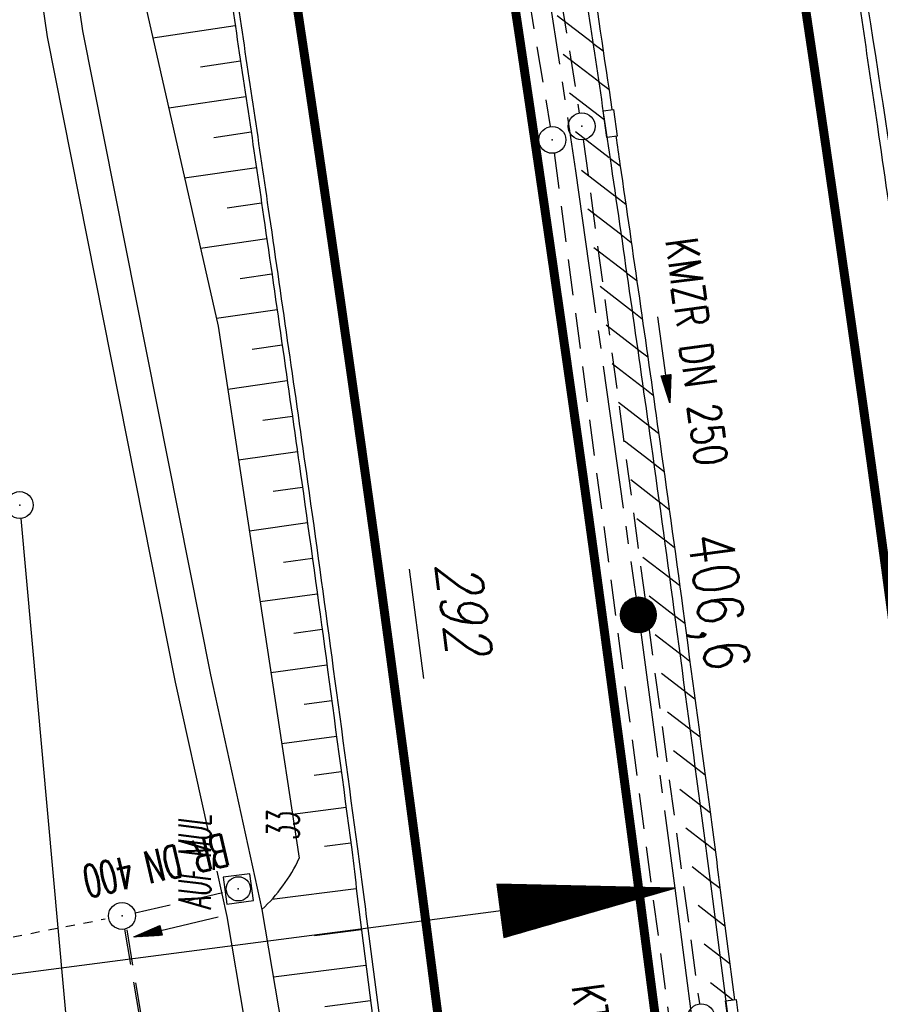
# Model space of a CAD drawing. Extents: x 445979 to 446615, y 447871 to 449065.
# Tile 23 of 47: x 446237 to 446285, y 448565 to 448620. Entities that reach past the tile are written whole.
import ezdxf
from ezdxf.enums import TextEntityAlignment as Align

# ---------------------------------------------------------------- set-up
doc = ezdxf.new("R2010")
doc.units = 0
doc.header["$LTSCALE"] = 2
doc.header["$MEASUREMENT"] = 0
for name, pattern in [('ACHSE', [5.5, 4, -0.5, 0.5, -0.5]), ('AUSGEZOGEN', [0]), ('GESTRICH-X2', [1.5, 1, -0.5]), ('STRICHLINIEX2', [0.5, 0.25, -0.25])]:
    doc.linetypes.add(name, pattern=pattern)
doc.layers.get('0').update_dxf_attribs({"linetype": 'AUSGEZOGEN'})
for name, color, linetype in [('199-FLSTNR-BAB', 7, 'AUSGEZOGEN'), ('199-GRENZL-BAB', 7, 'AUSGEZOGEN'), ('199-GRENZP-BAB', 7, 'AUSGEZOGEN'), ('ACHSELEMENT', 1, 'AUSGEZOGEN'), ('ACHSETOP', 250, 'ACHSE'), ('ANMERKUNG', 7, 'CONTINUOUS'), ('BOESCHG', 250, 'AUSGEZOGEN'), ('DB-Durchlässe', 15, 'CONTINUOUS'), ('DURCHL', 200, 'GESTRICH-X2'), ('FBRTOP', 250, 'AUSGEZOGEN'), ('HEKT_B', 250, 'CONTINUOUS'), ('KANAL', 7, 'GESTRICH-X2'), ('MULDE', 250, 'AUSGEZOGEN'), ('PFEIL', 7, 'CONTINUOUS'), ('SCHLITZRINNE', 200, 'AUSGEZOGEN'), ('SCHSYMBOL', 200, 'AUSGEZOGEN'), ('TEXTO', 4, 'CONTINUOUS')]:
    doc.layers.add(name, color=color, linetype=linetype)
doc.styles.add('ROMANS', font='romans.shx', dxfattribs={"width": 0.8})

# ---------------------------------------------------------------- blocks, each defined once
blk = doc.blocks.new('*X15')
at = {"color": 0}
for p, q in [((212.234, 257.394), (213.242, 258.402)), ((212.236, 257.466), (213.169, 258.4)), ((212.237, 257.326), (213.31, 258.399)), ((212.244, 257.262), (213.373, 258.392)), ((212.244, 257.545), (213.09, 258.391)), ((212.254, 257.202), (213.434, 258.381)), ((212.261, 257.633), (213.003, 258.375)), ((212.268, 257.145), (213.491, 258.368)), ((212.284, 257.09), (213.545, 258.351)), ((212.29, 257.732), (212.903, 258.346)), ((212.303, 257.038), (213.597, 258.333)), ((212.324, 256.988), (213.647, 258.312)), ((212.343, 257.856), (212.779, 258.293)), ((212.347, 256.941), (213.694, 258.288)), ((212.372, 256.895), (213.74, 258.263)), ((212.399, 256.852), (213.783, 258.236)), ((212.428, 256.81), (213.825, 258.207)), ((212.459, 256.77), (213.865, 258.176)), ((212.492, 256.732), (213.903, 258.143)), ((212.526, 256.696), (213.939, 258.109)), ((212.563, 256.662), (213.974, 258.073)), ((212.601, 256.629), (214.006, 258.035)), ((212.64, 256.598), (214.037, 257.995)), ((212.682, 256.569), (214.066, 257.953)), ((212.726, 256.542), (214.093, 257.91)), ((212.771, 256.517), (214.119, 257.864)), ((212.819, 256.493), (214.142, 257.817)), ((212.868, 256.472), (214.163, 257.767)), ((212.92, 256.454), (214.182, 257.715)), ((212.975, 256.437), (214.198, 257.661)), ((213.032, 256.424), (214.211, 257.603)), ((213.092, 256.414), (214.222, 257.543)), ((213.156, 256.407), (214.229, 257.479)), ((213.224, 256.404), (214.232, 257.412)), ((213.296, 256.406), (214.23, 257.339)), ((213.375, 256.414), (214.222, 257.26)), ((213.463, 256.43), (214.205, 257.173)), ((213.563, 256.46), (214.176, 257.073)), ((213.686, 256.512), (214.123, 256.949))]:
    blk.add_line(p, q, dxfattribs=at)
blk = doc.blocks.new('SRMAST2')
at = {"color": 0}
blk.add_circle((0, 0), 0.999, dxfattribs=at)
blk.add_point((0, 0), dxfattribs=at)
blk.add_blockref('*X15', (-213.233, -257.403))
blk = doc.blocks.new('*X37')
at = {"color": 0}
for p, q in [((770.509, 144.679), (770.687, 144.857)), ((770.522, 144.762), (770.678, 144.918)), ((770.535, 144.846), (770.669, 144.979)), ((770.548, 144.929), (770.659, 145.041)), ((770.561, 145.013), (770.65, 145.102)), ((770.573, 145.096), (770.64, 145.163)), ((770.586, 145.18), (770.631, 145.225)), ((770.599, 145.263), (770.622, 145.286)), ((770.394, 143.927), (770.772, 144.305)), ((770.407, 144.011), (770.762, 144.366)), ((770.42, 144.094), (770.753, 144.427)), ((770.433, 144.178), (770.744, 144.489)), ((770.446, 144.261), (770.734, 144.55)), ((770.458, 144.345), (770.725, 144.611)), ((770.471, 144.428), (770.716, 144.673)), ((770.484, 144.512), (770.706, 144.734)), ((770.497, 144.595), (770.697, 144.795)), ((770.279, 143.176), (770.856, 143.753)), ((770.292, 143.259), (770.847, 143.814)), ((770.305, 143.343), (770.838, 143.875)), ((770.318, 143.426), (770.828, 143.937)), ((770.331, 143.51), (770.819, 143.998)), ((770.343, 143.593), (770.809, 144.059)), ((770.356, 143.677), (770.8, 144.121)), ((770.369, 143.76), (770.791, 144.182)), ((770.382, 143.844), (770.781, 144.243)), ((770.177, 142.508), (770.931, 143.262)), ((770.19, 142.592), (770.922, 143.324)), ((770.203, 142.675), (770.913, 143.385)), ((770.215, 142.758), (770.903, 143.446)), ((770.228, 142.842), (770.894, 143.508)), ((770.241, 142.925), (770.884, 143.569)), ((770.254, 143.009), (770.875, 143.63)), ((770.267, 143.092), (770.866, 143.692)), ((770.062, 141.757), (771.016, 142.71)), ((770.075, 141.84), (771.006, 142.772)), ((770.088, 141.924), (770.997, 142.833)), ((770.1, 142.007), (770.988, 142.894)), ((770.113, 142.091), (770.978, 142.956)), ((770.126, 142.174), (770.969, 143.017)), ((770.139, 142.258), (770.96, 143.078)), ((770.152, 142.341), (770.95, 143.14)), ((770.164, 142.425), (770.941, 143.201)), ((769.947, 141.005), (771.1, 142.158)), ((769.96, 141.089), (771.091, 142.22)), ((769.973, 141.172), (771.082, 142.281)), ((769.985, 141.256), (771.072, 142.342)), ((769.998, 141.339), (771.063, 142.404)), ((770.011, 141.423), (771.053, 142.465)), ((770.024, 141.506), (771.044, 142.526)), ((770.037, 141.59), (771.035, 142.588)), ((770.049, 141.673), (771.025, 142.649)), ((769.832, 140.254), (771.185, 141.607)), ((769.845, 140.337), (771.175, 141.668)), ((769.858, 140.421), (771.166, 141.729)), ((769.87, 140.504), (771.157, 141.79)), ((769.883, 140.588), (771.147, 141.852)), ((769.896, 140.671), (771.138, 141.913)), ((769.909, 140.755), (771.129, 141.974)), ((769.922, 140.838), (771.119, 142.036)), ((769.934, 140.922), (771.11, 142.097)), ((769.717, 139.502), (771.269, 141.055)), ((769.73, 139.586), (771.26, 141.116)), ((769.743, 139.669), (771.251, 141.177)), ((769.755, 139.753), (771.241, 141.239)), ((769.768, 139.836), (771.232, 141.3)), ((769.781, 139.92), (771.222, 141.361)), ((769.794, 140.003), (771.213, 141.423)), ((769.807, 140.087), (771.204, 141.484)), ((769.819, 140.17), (771.194, 141.545)), ((769.602, 138.751), (771.354, 140.503)), ((769.615, 138.834), (771.344, 140.564)), ((769.628, 138.918), (771.335, 140.625)), ((769.64, 139.001), (771.326, 140.687)), ((769.653, 139.085), (771.316, 140.748)), ((769.666, 139.168), (771.307, 140.809)), ((769.679, 139.252), (771.297, 140.871)), ((769.692, 139.335), (771.288, 140.932)), ((769.704, 139.419), (771.279, 140.993)), ((769.487, 138), (771.438, 139.951)), ((769.5, 138.083), (771.429, 140.012)), ((769.513, 138.167), (771.419, 140.073)), ((769.525, 138.25), (771.41, 140.135)), ((769.538, 138.334), (771.401, 140.196)), ((769.551, 138.417), (771.391, 140.257)), ((769.564, 138.501), (771.382, 140.319)), ((769.577, 138.584), (771.373, 140.38)), ((769.589, 138.667), (771.363, 140.441)), ((769.372, 137.248), (771.523, 139.399)), ((769.385, 137.332), (771.513, 139.46)), ((769.398, 137.415), (771.504, 139.521)), ((769.41, 137.499), (771.495, 139.583)), ((769.423, 137.582), (771.485, 139.644)), ((769.436, 137.666), (771.476, 139.705)), ((769.449, 137.749), (771.466, 139.767)), ((769.462, 137.833), (771.457, 139.828)), ((769.474, 137.916), (771.448, 139.889)), ((769.257, 136.497), (771.607, 138.847)), ((769.27, 136.58), (771.598, 138.908)), ((769.283, 136.664), (771.588, 138.97)), ((769.295, 136.747), (771.579, 139.031)), ((769.308, 136.831), (771.57, 139.092)), ((769.321, 136.914), (771.56, 139.154)), ((769.334, 136.998), (771.551, 139.215)), ((769.347, 137.081), (771.542, 139.276)), ((769.359, 137.165), (771.532, 139.338)), ((769.142, 135.745), (771.692, 138.295)), ((769.155, 135.829), (771.682, 138.356)), ((769.168, 135.912), (771.673, 138.418)), ((769.18, 135.996), (771.664, 138.479)), ((769.193, 136.079), (771.654, 138.54)), ((769.206, 136.163), (771.645, 138.602)), ((769.219, 136.246), (771.635, 138.663)), ((769.232, 136.33), (771.626, 138.724)), ((769.244, 136.413), (771.617, 138.786)), ((769.116, 135.578), (771.71, 138.172)), ((769.129, 135.662), (771.701, 138.234)), ((769.158, 135.549), (771.72, 138.111)), ((769.229, 135.549), (771.729, 138.05)), ((769.299, 135.549), (771.739, 137.988)), ((769.37, 135.549), (771.748, 137.927)), ((769.441, 135.549), (771.757, 137.866)), ((769.511, 135.549), (771.767, 137.804)), ((769.582, 135.549), (771.776, 137.743)), ((769.653, 135.549), (771.786, 137.682)), ((769.724, 135.549), (771.795, 137.62)), ((769.794, 135.549), (771.804, 137.559)), ((769.865, 135.549), (771.814, 137.498)), ((769.936, 135.549), (771.823, 137.436)), ((770.006, 135.549), (771.832, 137.375)), ((770.077, 135.549), (771.842, 137.314)), ((770.148, 135.549), (771.851, 137.252)), ((770.218, 135.549), (771.861, 137.191)), ((770.289, 135.549), (771.87, 137.13)), ((770.36, 135.549), (771.879, 137.069)), ((770.431, 135.549), (771.889, 137.007)), ((770.501, 135.549), (771.898, 136.946)), ((770.572, 135.549), (771.908, 136.885)), ((770.643, 135.549), (771.917, 136.823)), ((770.713, 135.549), (771.926, 136.762)), ((770.784, 135.549), (771.936, 136.701)), ((770.855, 135.549), (771.945, 136.639)), ((770.926, 135.549), (771.955, 136.578)), ((770.996, 135.549), (771.964, 136.517)), ((771.067, 135.549), (771.973, 136.455)), ((771.138, 135.549), (771.983, 136.394)), ((771.208, 135.549), (771.992, 136.333)), ((771.279, 135.549), (772.001, 136.271)), ((771.35, 135.549), (772.011, 136.21)), ((771.421, 135.549), (772.02, 136.149)), ((771.491, 135.549), (772.03, 136.087)), ((771.562, 135.549), (772.039, 136.026)), ((771.633, 135.549), (772.048, 135.965)), ((771.703, 135.549), (772.058, 135.903)), ((771.774, 135.549), (772.067, 135.842)), ((771.845, 135.549), (772.077, 135.781)), ((771.916, 135.549), (772.086, 135.719)), ((771.986, 135.549), (772.095, 135.658)), ((772.057, 135.549), (772.105, 135.597))]:
    blk.add_line(p, q, dxfattribs=at)
blk = doc.blocks.new('ELPFEIL')
for p, q in [((0, 0), (-1.5, -9.8)), ((0, 0), (0, -70)), ((1.5, -9.8), (0, 0)), ((-1.5, -9.8), (1.5, -9.8))]:
    blk.add_line(p, q)
blk.add_blockref('*X37', (-770.612, -145.349))
blk = doc.blocks.new('20')
blk.add_lwpolyline([(-0.754, -0.751), (0.754, -0.751), (0.754, 0.75), (-0.754, 0.75)], close=True)
blk.add_circle((0, 0), 0.676)
blk.add_point((0, 0))
blk = doc.blocks.new('GST')
at = {"color": 0}
blk.add_circle((0, 0), 0.75, dxfattribs=at)
blk.add_point((0, 0), dxfattribs=at)
blk = doc.blocks.new('10')
blk.add_blockref('GST', (0, 0))
blk = doc.blocks.new('PFEIL2')
at = {"color": 0}
for p, q in [((0.88, 0.002), (-2.401, -0.012)), ((0.881, -0.271), (0.879, 0.276)), ((0.879, 0.276), (2.429, 0.009)), ((0.911, 0.27), (0.879, 0.265)), ((0.965, 0.261), (0.879, 0.246)), ((1.019, 0.252), (0.879, 0.228)), ((1.073, 0.242), (0.879, 0.209)), ((1.127, 0.233), (0.879, 0.191)), ((1.181, 0.224), (0.879, 0.172)), ((1.235, 0.214), (0.879, 0.154)), ((1.289, 0.205), (0.879, 0.135)), ((1.343, 0.196), (0.879, 0.117)), ((1.397, 0.187), (0.879, 0.098)), ((1.451, 0.177), (0.879, 0.08)), ((1.505, 0.168), (0.879, 0.061)), ((1.559, 0.159), (0.88, 0.043)), ((1.613, 0.149), (0.88, 0.024)), ((1.668, 0.14), (0.88, 0.006)), ((1.722, 0.131), (0.88, -0.013)), ((1.776, 0.121), (0.88, -0.031)), ((1.83, 0.112), (0.88, -0.05)), ((1.884, 0.103), (0.88, -0.068)), ((1.938, 0.094), (0.88, -0.087)), ((1.992, 0.084), (0.88, -0.105)), ((2.046, 0.075), (0.88, -0.124)), ((2.1, 0.066), (0.88, -0.142)), ((2.154, 0.056), (0.88, -0.161)), ((2.208, 0.047), (0.88, -0.179)), ((2.262, 0.038), (0.881, -0.198)), ((2.316, 0.029), (0.881, -0.216)), ((2.37, 0.019), (0.881, -0.235)), ((2.424, 0.01), (0.881, -0.253)), ((2.429, 0.009), (0.881, -0.271))]:
    blk.add_line(p, q, dxfattribs=at)

msp = doc.modelspace()

# ---------------------------------------------------------------- hatches: boundary and pattern name
at = {"layer": 'SCHLITZRINNE'}
h = msp.add_hatch(dxfattribs=at)
h.set_pattern_fill('_USER', color=256, scale=1.5, angle=45, style=0, pattern_type=0)
h.set_pattern_definition([(322.4164, (446280.6526, 448535.3641), (0.914878, 1.188696), [])])
edge = h.paths.add_edge_path()
edge.add_line((446281.807, 448522.622), (446282.303, 448522.686))
edge.add_line((446277.001, 448563.416), (446277.2, 448561.888))
edge.add_line((446277.2, 448561.888), (446280.427, 448537.097))
edge.add_line((446280.427, 448537.097), (446282.303, 448522.686))
edge.add_arc((443797.746, 448249.702), 2498.48, 11.192393, 11.325136, ccw=False)
edge.add_arc((443798.318, 448249.815), 2497.898, 10.906302, 11.192393, ccw=False)
edge.add_arc((443768.95, 448244.156), 2527.806, 10.621909, 10.906302, ccw=False)
edge.add_arc((443771.662, 448244.665), 2525.047, 10.337235, 10.621909, ccw=False)
edge.add_arc((443799.933, 448249.822), 2496.309, 10.050927, 10.337235, ccw=False)
edge.add_arc((443801.59, 448250.115), 2494.626, 9.764495, 10.050927, ccw=False)
edge.add_arc((443770.722, 448244.803), 2525.948, 9.479844, 9.764495, ccw=False)
edge.add_arc((443771.548, 448244.941), 2525.111, 9.195191, 9.479844, ccw=False)
edge.add_arc((443799.262, 448249.427), 2497.036, 8.908941, 9.195191, ccw=False)
edge.add_arc((443672.798, 448229.603), 2625.045, 8.622446, 8.908941, ccw=False)
edge.add_arc((444137.252, 448300.032), 2155.281, 8.306267, 8.622446, ccw=False)
edge.add_arc((442895.594, 448118.755), 3410.102, 8.052638, 8.306267, ccw=False)
edge.add_arc((444813.283, 448390.065), 1473.315, 7.666772, 8.052638, ccw=False)
edge.add_arc((437899.018, 447459.303), 8449.946, 7.5931647, 7.6667725, ccw=False)
edge.add_arc((444823.934, 448382.443), 1463.771, 7.416311, 7.593165, ccw=False)
edge.add_line((446275.46, 448571.383), (446276.704, 448561.823))
edge.add_line((446276.704, 448561.823), (446279.931, 448537.032))
edge.add_line((446279.931, 448537.032), (446281.807, 448522.622))

# ---------------------------------------------------------------- linework, layer by layer
at = {"layer": '199-FLSTNR-BAB'}
msp.add_line((446258.681, 448588.896), (446259.474, 448582.804), dxfattribs=at)
at = {"layer": '199-GRENZL-BAB', "flags": 128}
msp.add_lwpolyline([(446237.038, 448591.722), (446246.283, 448489.397)], dxfattribs=at)
at = {"layer": 'ACHSETOP'}
for p, q in [((446264.197, 448635.82), (446267.945, 448611.103)), ((446267.945, 448611.103), (446271.447, 448586.35)), ((446271.447, 448586.35), (446273.477, 448571.122)), ((446273.477, 448571.122), (446274.721, 448561.565))]:
    msp.add_line(p, q, dxfattribs=at)
at = {"layer": 'BOESCHG'}
for p, q in [((446244.388, 448618.507), (446248.98, 448619.201)), ((446247.054, 448616.89), (446249.277, 448617.224)), ((446245.273, 448614.604), (446249.574, 448615.246)), ((446247.792, 448612.96), (446249.868, 448613.267)), ((446246.158, 448610.699), (446250.16, 448611.289)), ((446248.526, 448609.028), (446250.451, 448609.31)), ((446247.044, 448606.793), (446250.74, 448607.331)), ((446249.257, 448605.095), (446251.027, 448605.352)), ((446247.93, 448602.884), (446251.314, 448603.373)), ((446249.931, 448601.153), (446251.599, 448601.393)), ((446248.564, 448598.938), (446251.883, 448599.413)), ((446250.516, 448597.198), (446252.166, 448597.433)), ((446249.166, 448594.987), (446252.448, 448595.453)), ((446251.098, 448593.243), (446252.728, 448593.473)), ((446249.768, 448591.039), (446253.007, 448591.493)), ((446251.676, 448589.289), (446253.283, 448589.512)), ((446250.37, 448587.094), (446253.556, 448587.53)), ((446252.248, 448585.335), (446253.826, 448585.549)), ((446250.972, 448583.147), (446254.094, 448583.567)), ((446252.817, 448581.377), (446254.36, 448581.585)), ((446251.574, 448579.193), (446254.626, 448579.602)), ((446253.384, 448577.418), (446254.892, 448577.62)), ((446252.177, 448575.24), (446255.157, 448575.638)), ((446253.95, 448573.459), (446255.422, 448573.655)), ((446255.673, 448571.671), (446255.675, 448571.671)), ((446255.729, 448571.086), (446251.016, 448570.489)), ((446253.39, 448568.487), (446256.008, 448568.823)), ((446251.106, 448566.177), (446256.263, 448566.84)), ((446253.979, 448564.53), (446256.518, 448564.856))]:
    msp.add_line(p, q, dxfattribs=at)
for points in [[(446272.364, 448694.569, -0.002394), (446273.049, 448690.422, -0.000261), (446277.137, 448664.838, -0.000152), (446284.095, 448621.061, -0.005405), (446288.287, 448592.65, -0.002975), (446295.039, 448540.908)], [(446279.617, 448688.746, -0.00042), (446285.624, 448655.473, -0.001303), (446287.523, 448644.74, -0.000003), (446303.271, 448554.376, -0.00012), (446303.722, 448551.786, -0.000193), (446307.427, 448530.419, -0.00016), (446311.895, 448504.537, -0.003232), (446314.22, 448490.506, -0.008926)], [(446242.688, 448658.703, -0.000034), (446242.871, 448657.606, -0.001242), (446244.891, 448645.323, -0.001249), (446246.838, 448633.099, -0.00125), (446248.823, 448620.23, -0.001379), (446250.56, 448608.555, -0.001107), (446252.692, 448593.721, -0.001684), (446254.04, 448583.959, -0.000321), (446255.471, 448573.275, -0.017522), (446255.752, 448570.807)]]:
    msp.add_lwpolyline(points, format="xyb", dxfattribs=at)
for points in [[(446238.955, 448656.188), (446238.074, 448646.364), (446248.029, 448602.447), (446252.551, 448572.787)], [(446255.752, 448570.807), (446260.871, 448530.994)]]:
    msp.add_lwpolyline(points, dxfattribs=at)
msp.add_arc((446243.836, 448576.945), 9.656, 313.4007, 334.491, dxfattribs=at)
at = {"layer": 'DB-Durchlässe', "linetype": 'STRICHLINIEX2'}
msp.add_line((446218.938, 448564.97), (446241.736, 448569.413), dxfattribs=at)
at = {"layer": 'DURCHL'}
msp.add_line((446242.932, 448568.798), (446257.82, 448479.605), dxfattribs=at)
at = {"layer": 'FBRTOP', "const_width": 0.5}
for points in [[(446280.038, 448624.952, -0.00138), (446281.797, 448613.133, -0.001106), (446283.954, 448598.125, -0.001684), (446285.317, 448588.256, -0.000321), (446286.764, 448577.449, -0.000772), (446287.357, 448572.951), (446288.604, 448563.372), (446291.831, 448538.581), (446295.058, 448513.79), (446298.285, 448488.999), (446301.512, 448464.208), (446304.739, 448439.417), (446307.966, 448414.626, 0.000001), (446312.806, 448377.44, -0.000001), (446317.647, 448340.254)], [(446252.353, 448620.764, -0.001379), (446254.093, 448609.073, -0.001107), (446256.228, 448594.219, -0.001684), (446257.577, 448584.444, -0.000321), (446259.01, 448573.747, -0.000772), (446259.597, 448569.293), (446260.838, 448559.758), (446264.065, 448534.967), (446267.292, 448510.176), (446270.519, 448485.385), (446273.746, 448460.594), (446276.973, 448435.803), (446280.2, 448411.012, 0.000001), (446285.041, 448373.826, -0.000001), (446289.881, 448336.64)], [(446343.463, 448141.927, -0.000003), (446347.782, 448108.744, 0.000004)], [(446243.643, 448739.621, -0.000586), (446244.784, 448733.891, -0.001248), (446247.171, 448721.669, -0.001241), (446249.51, 448709.362, -0.001242), (446251.788, 448697.046, -0.001249), (446253.993, 448684.788, -0.00125), (446256.135, 448672.522, -0.001242), (446258.229, 448660.17, -0.001242), (446260.261, 448647.81, -0.001249), (446262.221, 448635.51, -0.00125), (446264.218, 448622.559, -0.001379), (446265.966, 448610.813, -0.001107), (446268.111, 448595.893, -0.001684), (446269.466, 448586.078, -0.000321), (446270.905, 448575.334, -0.000772), (446271.494, 448570.861), (446272.738, 448561.307), (446275.965, 448536.516), (446279.192, 448511.725), (446282.419, 448486.934), (446285.646, 448462.143), (446288.873, 448437.352)]]:
    msp.add_lwpolyline(points, format="xyb", dxfattribs=at)
at = {"layer": 'FBRTOP'}
for points in [[(446298.192, 448239.42, 0.000002), (446300.707, 448220.057, -0.000009)], [(446262.333, 448743.057, -0.000556), (446263.423, 448737.579, -0.001248), (446265.828, 448725.264, -0.001241), (446268.185, 448712.865, -0.001242), (446270.48, 448700.454, -0.001249), (446272.701, 448688.104, -0.00125), (446274.86, 448675.745, -0.001242), (446276.97, 448663.299, -0.001242), (446279.018, 448650.846, -0.001249), (446280.992, 448638.453, -0.00125), (446283.005, 448625.401, -0.00138), (446284.766, 448613.568, -0.001106), (446286.925, 448598.544, -0.001684), (446288.289, 448588.664, -0.000321), (446289.738, 448577.846, -0.000772), (446290.331, 448573.342), (446291.579, 448563.759), (446294.806, 448538.968)], [(446243.149, 448657.888, -0.000023), (446243.187, 448657.658, -0.001242), (446245.207, 448645.374, -0.001249), (446247.155, 448633.149, -0.00125), (446249.14, 448620.278, -0.001379), (446250.877, 448608.602, -0.001107), (446253.01, 448593.766, -0.001684), (446254.357, 448584.002, -0.000321), (446255.789, 448573.317, -0.000395), (446256.09, 448571.041)], [(446256.09, 448571.041, -0.000377), (446256.375, 448568.869), (446257.615, 448559.338), (446260.842, 448534.547), (446261.324, 448530.85)], [(446273.634, 448437.499, -0.000306), (446275.788, 448421.029, -0.000612), (446276.852, 448412.776, -0.000015), (446279.81, 448389.604, 0.000226), (446280.007, 448388.064, 0.000171), (446281.921, 448373.21, 0.000265), (446283.164, 448363.634, 0.000501), (446284.916, 448350.292, -0.000569), (446286.457, 448338.546, -0.000027), (446287.08, 448333.75, -0.000007), (446289.688, 448313.676, -0.000039)]]:
    msp.add_lwpolyline(points, format="xyb", dxfattribs=at)
at = {"layer": 'KANAL'}
for p, q in [((446253.5, 448692), (446266.531, 448613.563)), ((446260.531, 448662.219), (446268.156, 448614.313)), ((446268.375, 448612.844), (446274.844, 448564.688)), ((446243.406, 448569.75), (446248.406, 448570.906)), ((446242.813, 448568.844), (446257.906, 448479.625))]:
    msp.add_line(p, q, dxfattribs=at)
at = {"layer": 'KANAL', "linetype": 'GESTRICH-X2'}
msp.add_line((446266.75, 448612.094), (446278.813, 448521.25), dxfattribs=at)
at = {"layer": 'MULDE'}
for points in [[(446231.52, 448710.73), (446232.775, 448703.232), (446238.957, 448656.175), (446236.403, 448646.851), (446240.472, 448618.906), (446247.598, 448583.011), (446250.471, 448569.93), (446256.4, 448534.866), (446258.41, 448521.409)], [(446236.417, 448660.157), (446236.921, 448656.315), (446234.363, 448646.977), (446238.5, 448618.566), (446245.64, 448582.601), (446247.467, 448574.282)], [(446247.952, 448572.077), (446248.507, 448569.548), (446254.424, 448534.552), (446262.145, 448482.864), (446263.626, 448480.174), (446264.945, 448476.067), (446275.029, 448399.685)]]:
    msp.add_lwpolyline(points, dxfattribs=at)
at = {"layer": 'SCHLITZRINNE'}
for p, q in [((446268.916, 448618.217), (446269.488, 448617.778)), ((446269.234, 448616.08), (446269.805, 448615.641)), ((446269.863, 448611.81), (446270.432, 448611.372)), ((446270.174, 448609.678), (446270.743, 448609.24)), ((446270.483, 448607.547), (446271.052, 448607.11)), ((446270.791, 448605.418), (446271.359, 448604.98)), ((446271.097, 448603.289), (446271.665, 448602.852)), ((446271.402, 448601.162), (446271.969, 448600.725)), ((446271.705, 448599.036), (446272.272, 448598.599)), ((446272.007, 448596.911), (446272.573, 448596.474)), ((446272.306, 448594.787), (446272.872, 448594.352)), ((446272.602, 448592.667), (446273.167, 448592.232)), ((446272.894, 448590.549), (446273.459, 448590.114)), ((446273.183, 448588.433), (446273.747, 448588)), ((446273.469, 448586.321), (446274.032, 448585.888)), ((446273.753, 448584.21), (446274.315, 448583.777)), ((446274.036, 448582.099), (446274.599, 448581.666)), ((446274.319, 448579.988), (446274.881, 448579.556)), ((446274.601, 448577.878), (446275.163, 448577.446)), ((446274.882, 448575.769), (446275.444, 448575.336)), ((446275.162, 448573.661), (446275.723, 448573.229)), ((446275.437, 448571.556), (446275.998, 448571.125)), ((446275.711, 448569.453), (446276.272, 448569.021)), ((446275.985, 448567.349), (446276.545, 448566.918)), ((446276.259, 448565.245), (446276.715, 448564.894))]:
    msp.add_line(p, q, dxfattribs=at)
for points in [[(446247.578, 448740.344, -0.000579), (446248.708, 448734.667, -0.001248), (446251.098, 448722.426, -0.001241), (446253.442, 448710.1, -0.001242), (446255.724, 448697.763, -0.001249), (446257.931, 448685.486, -0.00125), (446260.077, 448673.201, -0.001242), (446262.175, 448660.828, -0.001242), (446264.21, 448648.45, -0.001249), (446266.173, 448636.13, -0.00125), (446268.173, 448623.157, -0.00138), (446269.924, 448611.393, -0.001107), (446272.072, 448596.451, -0.001684), (446273.428, 448586.622, -0.000321), (446274.87, 448575.863, -0.000772), (446275.46, 448571.383), (446276.704, 448561.823), (446279.931, 448537.032), (446281.807, 448522.622)], [(446262.396, 448662.539, -0.000163), (446262.668, 448660.911, -0.001242), (446264.704, 448648.529, -0.001249), (446266.667, 448636.207, -0.00125), (446268.668, 448623.232, -0.001023), (446269.972, 448614.506, -0.001107)], [(446270.191, 448613.019, -0.000182), (446270.419, 448611.465, -0.001107), (446272.567, 448596.521, -0.001684), (446273.924, 448586.689, -0.000321), (446275.365, 448575.929, -0.000772), (446275.956, 448571.448), (446276.807, 448564.906)]]:
    msp.add_lwpolyline(points, format="xyb", dxfattribs=at)
at = {"layer": 'SCHSYMBOL'}
for points in [[(446269.697, 448612.946), (446269.477, 448614.433), (446270.054, 448614.518), (446270.273, 448613.032)], [(446276.505, 448563.351), (446276.311, 448564.842), (446276.889, 448564.917), (446277.083, 448563.427)]]:
    msp.add_lwpolyline(points, close=True, dxfattribs=at)

# ---------------------------------------------------------------- block references
at = {"layer": '199-GRENZP-BAB', "rotation": 277.4163262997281}
msp.add_blockref('GST', (446236.971, 448592.47), dxfattribs=at)
at = {"layer": 'ACHSELEMENT', "rotation": 277.4163604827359}
msp.add_blockref('ELPFEIL', (446273.477, 448571.122), dxfattribs=at)
at = {"layer": 'HEKT_B'}
msp.add_blockref('SRMAST2', (446271.447, 448586.35), dxfattribs=at)
at = {"layer": 'PFEIL'}
for p, rotation in [((446272.862, 448600.581), 277.641099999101), ((446245.697, 448568.971), 193.092100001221)]:
    msp.add_blockref('PFEIL2', p, dxfattribs=dict(at, rotation=rotation))
at = {"layer": 'SCHSYMBOL'}
for name, p, rotation in [('GST', (446268.287, 448613.576), 98.39280000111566), ('10', (446266.652, 448612.822), 278.3812), ('20', (446249.152, 448571.085), 277.4879), ('10', (446242.672, 448569.578), 277.4729), ('GST', (446274.947, 448563.933), 97.41640000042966)]:
    msp.add_blockref(name, p, dxfattribs=dict(at, rotation=rotation))

# ---------------------------------------------------------------- texts
at = {"layer": '199-FLSTNR-BAB', "style": 'ROMANS', "oblique": 15, "width": 0.8}
msp.add_text('292', height=2.5, rotation=277.4163, dxfattribs=at).set_placement((446260.121, 448589.193))
at = {"layer": 'ANMERKUNG', "style": 'ROMANS', "oblique": 7, "width": 0.5}
for s, p in [('AUF_MUL', (446247.624, 448569.931)), ('33', (446252.551, 448573.787))]:
    msp.add_text(s, height=1.8, rotation=90, dxfattribs=at).set_placement(p)
at = {"layer": 'HEKT_B', "style": 'ROMANS', "width": 0.8}
msp.add_text('406,6', height=2.5, rotation=277.7672, dxfattribs=at).set_placement((446274.188, 448590.75))
at = {"layer": 'TEXTO', "style": 'ROMANS'}
for s, rotation, width, p in [('KMZR DN 250', 277.6411, 0.75, (446273.799, 448600.898)), ('BR DN 400', 193.0921, 0.6, (446244.347, 448573.249)), ('KTSR DN 150', 277.5567, 0.75, (446268.528, 448559.559))]:
    msp.add_text(s, height=1.8, rotation=rotation, dxfattribs=dict(at, width=width)).set_placement(p, align=Align.CENTER)

doc.saveas('drawing.dxf')
